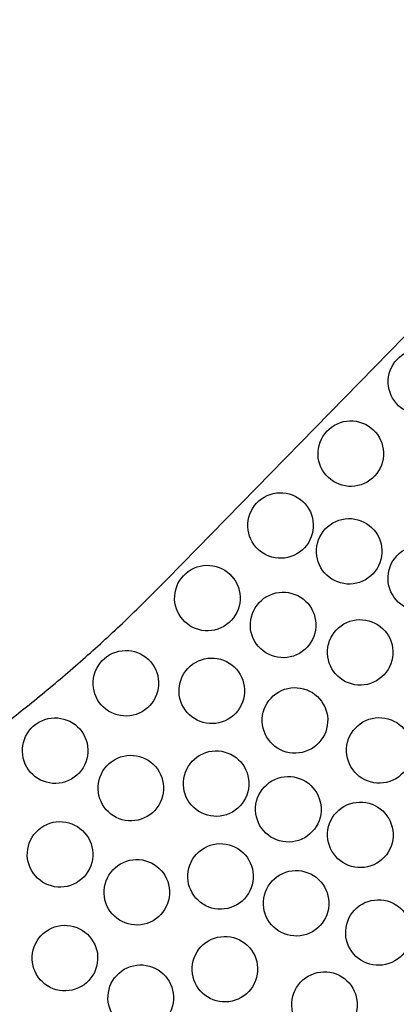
# Model space of a CAD drawing. Header units: millimetres. Extents: x 0 to 500, y 0 to 433.
# Tile 12 of 16: x 232 to 267, y 262 to 352. Entities that reach past the tile are written whole.
import ezdxf

# ---------------------------------------------------------------- set-up
doc = ezdxf.new("R2010")
doc.units = ezdxf.units.MM
doc.header["$MEASUREMENT"] = 0
doc.layers.add('Layer 01', color=7, linetype='Continuous', true_color=0x000000)
doc.layers.add('Make2D$visible$lines', color=7, linetype='Continuous', true_color=0x323232)

msp = doc.modelspace()

# ---------------------------------------------------------------- linework, layer by layer
at = {"layer": 'Layer 01'}
msp.add_line((246.001, 301.152), (375, 433.013), dxfattribs=at)
msp.add_rational_spline([(178.694, 262.293), (217.783, 272.308), (246.001, 301.152)], [1, 0.960125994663, 0.999999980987], degree=2, dxfattribs=at)
at = {"layer": 'Make2D$visible$lines'}
for points, knots in [([(267.749, 321.817), (267.058, 321.418), (266.55, 320.756), (266.144, 319.198), (266.265, 318.389), (266.651, 317.719), (267.048, 317.032), (267.697, 316.535), (269.213, 316.118), (270.042, 316.212), (270.749, 316.621), (271.441, 317.02), (271.949, 317.682), (272.355, 319.24), (272.234, 320.049), (271.848, 320.719), (271.451, 321.405), (270.802, 321.903), (269.286, 322.32), (268.457, 322.226), (267.749, 321.817)], [0, 0, 0, 0, 2.453475, 2.453475, 4.89403, 4.89403, 4.89403, 7.394353, 7.394353, 9.902731, 9.902731, 9.902731, 12.356206, 12.356206, 14.796762, 14.796762, 14.796762, 17.297084, 17.297084, 19.805462, 19.805462, 19.805462, 19.805462]), ([(261.316, 315.241), (260.624, 314.841), (260.116, 314.18), (259.71, 312.621), (259.831, 311.812), (260.218, 311.143), (260.614, 310.456), (261.263, 309.958), (262.78, 309.541), (263.608, 309.636), (264.316, 310.045), (265.008, 310.444), (265.516, 311.106), (265.921, 312.664), (265.801, 313.473), (265.414, 314.143), (265.018, 314.829), (264.368, 315.327), (262.852, 315.744), (262.024, 315.649), (261.316, 315.241)], [0, 0, 0, 0, 2.453475, 2.453475, 4.89403, 4.89403, 4.89403, 7.394353, 7.394353, 9.902731, 9.902731, 9.902731, 12.356206, 12.356206, 14.796762, 14.796762, 14.796762, 17.297084, 17.297084, 19.805462, 19.805462, 19.805462, 19.805462]), ([(254.882, 308.664), (254.19, 308.265), (253.682, 307.603), (253.277, 306.045), (253.397, 305.236), (253.784, 304.566), (254.18, 303.88), (254.83, 303.382), (256.346, 302.965), (257.174, 303.059), (257.882, 303.468), (258.574, 303.868), (259.082, 304.529), (259.488, 306.088), (259.367, 306.897), (258.98, 307.566), (258.584, 308.253), (257.935, 308.751), (256.418, 309.168), (255.59, 309.073), (254.882, 308.664)], [0, 0, 0, 0, 2.453475, 2.453475, 4.894031, 4.894031, 4.894031, 7.394353, 7.394353, 9.902731, 9.902731, 9.902731, 12.356206, 12.356206, 14.796762, 14.796762, 14.796762, 17.297084, 17.297084, 19.805462, 19.805462, 19.805462, 19.805462]), ([(261.174, 306.302), (260.482, 305.902), (259.974, 305.24), (259.568, 303.682), (259.689, 302.873), (260.076, 302.204), (260.472, 301.517), (261.122, 301.019), (262.638, 300.602), (263.466, 300.697), (264.174, 301.105), (264.866, 301.505), (265.374, 302.167), (265.78, 303.725), (265.659, 304.534), (265.272, 305.204), (264.876, 305.89), (264.226, 306.388), (262.71, 306.805), (261.882, 306.71), (261.174, 306.302)], [0, 0, 0, 0, 2.453475, 2.453475, 4.89403, 4.89403, 4.89403, 7.394353, 7.394353, 9.902731, 9.902731, 9.902731, 12.356206, 12.356206, 14.796762, 14.796762, 14.796762, 17.297084, 17.297084, 19.805462, 19.805462, 19.805462, 19.805462]), ([(267.727, 303.841), (267.035, 303.441), (266.527, 302.78), (266.122, 301.221), (266.242, 300.412), (266.629, 299.743), (267.025, 299.056), (267.675, 298.558), (269.191, 298.141), (270.019, 298.236), (270.727, 298.645), (271.419, 299.044), (271.927, 299.706), (272.333, 301.264), (272.212, 302.073), (271.825, 302.743), (271.429, 303.429), (270.78, 303.927), (269.263, 304.344), (268.435, 304.249), (267.727, 303.841)], [0, 0, 0, 0, 2.453475, 2.453475, 4.89403, 4.89403, 4.89403, 7.394353, 7.394353, 9.902731, 9.902731, 9.902731, 12.356206, 12.356206, 14.796762, 14.796762, 14.796762, 17.297084, 17.297084, 19.805462, 19.805462, 19.805462, 19.805462]), ([(248.178, 302.029), (247.486, 301.629), (246.978, 300.968), (246.572, 299.409), (246.693, 298.6), (247.08, 297.931), (247.476, 297.244), (248.125, 296.746), (249.642, 296.329), (250.47, 296.424), (251.178, 296.833), (251.87, 297.232), (252.378, 297.894), (252.783, 299.452), (252.663, 300.261), (252.276, 300.931), (251.88, 301.617), (251.23, 302.115), (249.714, 302.532), (248.886, 302.437), (248.178, 302.029)], [0, 0, 0, 0, 2.453475, 2.453475, 4.894031, 4.894031, 4.894031, 7.394353, 7.394353, 9.902731, 9.902731, 9.902731, 12.356206, 12.356206, 14.796762, 14.796762, 14.796762, 17.297084, 17.297084, 19.805462, 19.805462, 19.805462, 19.805462]), ([(255.115, 299.566), (254.423, 299.167), (253.915, 298.505), (253.51, 296.947), (253.63, 296.138), (254.017, 295.468), (254.413, 294.781), (255.063, 294.283), (256.579, 293.867), (257.407, 293.961), (258.115, 294.37), (258.807, 294.769), (259.315, 295.431), (259.721, 296.989), (259.6, 297.798), (259.213, 298.468), (258.817, 299.154), (258.168, 299.652), (256.651, 300.069), (255.823, 299.975), (255.115, 299.566)], [0, 0, 0, 0, 2.453475, 2.453475, 4.894031, 4.894031, 4.894031, 7.394353, 7.394353, 9.902731, 9.902731, 9.902731, 12.356206, 12.356206, 14.796762, 14.796762, 14.796762, 17.297084, 17.297084, 19.805462, 19.805462, 19.805462, 19.805462]), ([(262.183, 297.057), (261.491, 296.658), (260.983, 295.996), (260.578, 294.438), (260.698, 293.629), (261.085, 292.959), (261.481, 292.272), (262.131, 291.775), (263.647, 291.358), (264.475, 291.452), (265.183, 291.861), (265.875, 292.26), (266.383, 292.922), (266.789, 294.48), (266.668, 295.289), (266.281, 295.959), (265.885, 296.645), (265.235, 297.143), (263.719, 297.56), (262.891, 297.466), (262.183, 297.057)], [0, 0, 0, 0, 2.453475, 2.453475, 4.894031, 4.894031, 4.894031, 7.394353, 7.394353, 9.902731, 9.902731, 9.902731, 12.356206, 12.356206, 14.796762, 14.796762, 14.796762, 17.297084, 17.297084, 19.805462, 19.805462, 19.805462, 19.805462]), ([(240.71, 294.23), (240.015, 293.828), (239.509, 293.165), (239.105, 291.613), (239.224, 290.804), (239.612, 290.131), (240.008, 289.446), (240.657, 288.947), (242.178, 288.529), (243.006, 288.627), (243.71, 289.033), (244.403, 289.434), (244.91, 290.096), (245.315, 291.652), (245.195, 292.461), (244.808, 293.131), (244.001, 294.529), (242.183, 295.08), (240.71, 294.23)], [0, 0, 0, 0, 2.45054, 2.45054, 4.887401, 4.887401, 4.887401, 7.370554, 7.370554, 9.859612, 9.859612, 9.859612, 12.310543, 12.310543, 14.75026, 14.75026, 14.75026, 20.109348, 20.109348, 20.109348, 20.109348]), ([(248.579, 293.538), (247.887, 293.139), (247.379, 292.477), (246.973, 290.919), (247.094, 290.11), (247.481, 289.44), (247.877, 288.754), (248.527, 288.256), (250.043, 287.839), (250.871, 287.933), (251.579, 288.342), (252.271, 288.741), (252.779, 289.403), (253.184, 290.961), (253.064, 291.77), (252.677, 292.44), (252.281, 293.127), (251.631, 293.625), (250.115, 294.041), (249.287, 293.947), (248.579, 293.538)], [0, 0, 0, 0, 2.453475, 2.453475, 4.894031, 4.894031, 4.894031, 7.394353, 7.394353, 9.902731, 9.902731, 9.902731, 12.356206, 12.356206, 14.796762, 14.796762, 14.796762, 17.297084, 17.297084, 19.805462, 19.805462, 19.805462, 19.805462]), ([(256.204, 290.831), (255.512, 290.432), (255.004, 289.77), (254.599, 288.212), (254.719, 287.403), (255.106, 286.733), (255.502, 286.047), (256.152, 285.549), (257.668, 285.132), (258.496, 285.226), (259.204, 285.635), (259.896, 286.035), (260.404, 286.696), (260.81, 288.255), (260.689, 289.064), (260.302, 289.733), (259.906, 290.42), (259.256, 290.918), (257.74, 291.335), (256.912, 291.24), (256.204, 290.831)], [0, 0, 0, 0, 2.453475, 2.453475, 4.894031, 4.894031, 4.894031, 7.394353, 7.394353, 9.902731, 9.902731, 9.902731, 12.356206, 12.356206, 14.796762, 14.796762, 14.796762, 17.297084, 17.297084, 19.805462, 19.805462, 19.805462, 19.805462]), ([(234.23, 288.062), (232.759, 287.213), (232.325, 285.362), (233.132, 283.964), (233.942, 282.561), (235.763, 282.019), (237.23, 282.866), (237.926, 283.268), (238.431, 283.932), (238.835, 285.482), (238.717, 286.291), (238.328, 286.964), (237.521, 288.362), (235.702, 288.912), (234.23, 288.062)], [0, 0, 0, 0, 5.279789, 5.279789, 5.279789, 10.594472, 10.594472, 10.594472, 13.042465, 13.042465, 15.479468, 15.479468, 15.479468, 20.805539, 20.805539, 20.805539, 20.805539]), ([(263.932, 288.088), (263.24, 287.689), (262.732, 287.027), (262.326, 285.469), (262.447, 284.66), (262.834, 283.99), (263.23, 283.304), (263.879, 282.806), (265.395, 282.389), (266.224, 282.483), (266.932, 282.892), (267.624, 283.291), (268.132, 283.953), (268.537, 285.511), (268.416, 286.32), (268.03, 286.99), (267.633, 287.677), (266.984, 288.175), (265.468, 288.592), (264.64, 288.497), (263.932, 288.088)], [0, 0, 0, 0, 2.453475, 2.453475, 4.89403, 4.89403, 4.89403, 7.394353, 7.394353, 9.902731, 9.902731, 9.902731, 12.356206, 12.356206, 14.796762, 14.796762, 14.796762, 17.297084, 17.297084, 19.805462, 19.805462, 19.805462, 19.805462]), ([(241.163, 284.64), (240.468, 284.239), (239.962, 283.575), (239.558, 282.024), (239.677, 281.215), (240.065, 280.542), (240.461, 279.857), (241.11, 279.357), (242.632, 278.94), (243.459, 279.038), (244.163, 279.444), (244.856, 279.844), (245.363, 280.507), (245.768, 282.063), (245.648, 282.872), (245.261, 283.542), (244.455, 284.939), (242.637, 285.491), (241.163, 284.64)], [0, 0, 0, 0, 2.450347, 2.450347, 4.886937, 4.886937, 4.886937, 7.368057, 7.368057, 9.854917, 9.854917, 9.854917, 12.305517, 12.305517, 14.745136, 14.745136, 14.745136, 20.101861, 20.101861, 20.101861, 20.101861]), ([(248.98, 285.048), (248.288, 284.648), (247.78, 283.986), (247.375, 282.428), (247.495, 281.619), (247.882, 280.95), (248.278, 280.263), (248.928, 279.765), (250.444, 279.348), (251.272, 279.443), (251.98, 279.851), (252.672, 280.251), (253.18, 280.913), (253.586, 282.471), (253.465, 283.28), (253.078, 283.95), (252.682, 284.636), (252.032, 285.134), (250.516, 285.551), (249.688, 285.456), (248.98, 285.048)], [0, 0, 0, 0, 2.453475, 2.453475, 4.89403, 4.89403, 4.89403, 7.394353, 7.394353, 9.902731, 9.902731, 9.902731, 12.356206, 12.356206, 14.796762, 14.796762, 14.796762, 17.297084, 17.297084, 19.805462, 19.805462, 19.805462, 19.805462]), ([(255.597, 282.699), (254.905, 282.299), (254.397, 281.638), (253.991, 280.079), (254.112, 279.27), (254.499, 278.601), (254.895, 277.914), (255.544, 277.416), (257.06, 276.999), (257.889, 277.094), (258.597, 277.503), (259.289, 277.902), (259.797, 278.564), (260.202, 280.122), (260.081, 280.931), (259.695, 281.601), (259.298, 282.287), (258.649, 282.785), (257.133, 283.202), (256.305, 283.108), (255.597, 282.699)], [0, 0, 0, 0, 2.453475, 2.453475, 4.894031, 4.894031, 4.894031, 7.394353, 7.394353, 9.902731, 9.902731, 9.902731, 12.356206, 12.356206, 14.796762, 14.796762, 14.796762, 17.297084, 17.297084, 19.805462, 19.805462, 19.805462, 19.805462]), ([(262.193, 280.357), (261.501, 279.958), (260.993, 279.296), (260.588, 277.738), (260.709, 276.929), (261.095, 276.259), (261.492, 275.573), (262.141, 275.075), (263.657, 274.658), (264.485, 274.752), (265.193, 275.161), (265.885, 275.56), (266.393, 276.222), (266.799, 277.78), (266.678, 278.589), (266.291, 279.259), (265.895, 279.945), (265.246, 280.443), (263.73, 280.86), (262.901, 280.766), (262.193, 280.357)], [0, 0, 0, 0, 2.453475, 2.453475, 4.894031, 4.894031, 4.894031, 7.394353, 7.394353, 9.902731, 9.902731, 9.902731, 12.356206, 12.356206, 14.796762, 14.796762, 14.796762, 17.297084, 17.297084, 19.805462, 19.805462, 19.805462, 19.805462]), ([(234.678, 278.573), (233.981, 278.17), (233.476, 277.505), (233.074, 275.958), (233.191, 275.149), (233.58, 274.475), (233.974, 273.793), (234.621, 273.291), (236.148, 272.872), (236.975, 272.971), (237.678, 273.377), (238.375, 273.779), (238.88, 274.443), (239.283, 275.993), (239.165, 276.801), (238.776, 277.475), (237.97, 278.872), (236.151, 279.423), (234.678, 278.573)], [0, 0, 0, 0, 2.449324, 2.449324, 4.885504, 4.885504, 4.885504, 7.347744, 7.347744, 9.817638, 9.817638, 9.817638, 12.265273, 12.265273, 14.702155, 14.702155, 14.702155, 20.023377, 20.023377, 20.023377, 20.023377]), ([(249.381, 276.557), (248.689, 276.158), (248.181, 275.496), (247.776, 273.938), (247.896, 273.129), (248.283, 272.459), (248.679, 271.773), (249.329, 271.275), (250.845, 270.858), (251.673, 270.952), (252.381, 271.361), (253.073, 271.76), (253.581, 272.422), (253.987, 273.98), (253.866, 274.789), (253.479, 275.459), (253.083, 276.145), (252.434, 276.643), (250.917, 277.06), (250.089, 276.966), (249.381, 276.557)], [0, 0, 0, 0, 2.453475, 2.453475, 4.894031, 4.894031, 4.894031, 7.394353, 7.394353, 9.902731, 9.902731, 9.902731, 12.356206, 12.356206, 14.796762, 14.796762, 14.796762, 17.297084, 17.297084, 19.805462, 19.805462, 19.805462, 19.805462]), ([(241.711, 275.105), (241.015, 274.704), (240.509, 274.04), (240.106, 272.489), (240.224, 271.68), (240.612, 271.007), (241.008, 270.322), (241.657, 269.823), (243.18, 269.405), (244.007, 269.503), (244.711, 269.909), (245.404, 270.31), (245.911, 270.972), (246.316, 272.528), (246.196, 273.337), (245.809, 274.007), (245.414, 274.69), (244.768, 275.189), (243.249, 275.609), (242.419, 275.515), (241.711, 275.105)], [0, 0, 0, 0, 2.450186, 2.450186, 4.88651, 4.88651, 4.88651, 7.365418, 7.365418, 9.849838, 9.849838, 9.849838, 12.300088, 12.300088, 14.739665, 14.739665, 14.739665, 17.222742, 17.222742, 19.718612, 19.718612, 19.718612, 19.718612]), ([(256.309, 274.098), (255.617, 273.698), (255.109, 273.037), (254.703, 271.479), (254.824, 270.67), (255.211, 270), (255.607, 269.313), (256.256, 268.815), (257.772, 268.398), (258.601, 268.493), (259.309, 268.902), (260, 269.301), (260.509, 269.963), (260.914, 271.521), (260.793, 272.33), (260.407, 273), (260.01, 273.686), (259.361, 274.184), (257.845, 274.601), (257.017, 274.507), (256.309, 274.098)], [0, 0, 0, 0, 2.453475, 2.453475, 4.894031, 4.894031, 4.894031, 7.394353, 7.394353, 9.902731, 9.902731, 9.902731, 12.356206, 12.356206, 14.796762, 14.796762, 14.796762, 17.297084, 17.297084, 19.805462, 19.805462, 19.805462, 19.805462]), ([(263.848, 271.422), (263.156, 271.022), (262.648, 270.361), (262.242, 268.802), (262.363, 267.993), (262.75, 267.324), (263.146, 266.637), (263.795, 266.139), (265.311, 265.722), (266.14, 265.817), (266.848, 266.226), (267.54, 266.625), (268.048, 267.287), (268.453, 268.845), (268.332, 269.654), (267.946, 270.324), (267.549, 271.01), (266.9, 271.508), (265.384, 271.925), (264.556, 271.83), (263.848, 271.422)], [0, 0, 0, 0, 2.453475, 2.453475, 4.894031, 4.894031, 4.894031, 7.394353, 7.394353, 9.902731, 9.902731, 9.902731, 12.356206, 12.356206, 14.796762, 14.796762, 14.796762, 17.297084, 17.297084, 19.805462, 19.805462, 19.805462, 19.805462]), ([(235.127, 269.083), (234.428, 268.68), (233.925, 268.015), (233.523, 266.469), (233.639, 265.66), (234.029, 264.985), (234.422, 264.304), (235.068, 263.802), (236.596, 263.382), (237.424, 263.482), (238.127, 263.887), (238.823, 264.289), (239.328, 264.954), (239.731, 266.503), (239.614, 267.312), (239.225, 267.985), (238.832, 268.666), (238.186, 269.167), (236.661, 269.588), (235.832, 269.491), (235.127, 269.083)], [0, 0, 0, 0, 2.449688, 2.449688, 4.886201, 4.886201, 4.886201, 7.34456, 7.34456, 9.810654, 9.810654, 9.810654, 12.257944, 12.257944, 14.69479, 14.69479, 14.69479, 17.15668, 17.15668, 19.63088, 19.63088, 19.63088, 19.63088]), ([(249.782, 268.067), (249.09, 267.667), (248.582, 267.005), (248.177, 265.447), (248.298, 264.638), (248.684, 263.968), (249.081, 263.282), (249.73, 262.784), (251.246, 262.367), (252.074, 262.462), (252.782, 262.87), (253.474, 263.27), (253.982, 263.932), (254.388, 265.49), (254.267, 266.299), (253.88, 266.968), (253.484, 267.655), (252.835, 268.153), (251.319, 268.57), (250.49, 268.475), (249.782, 268.067)], [0, 0, 0, 0, 2.453475, 2.453475, 4.894031, 4.894031, 4.894031, 7.394353, 7.394353, 9.902731, 9.902731, 9.902731, 12.356206, 12.356206, 14.796762, 14.796762, 14.796762, 17.297084, 17.297084, 19.805462, 19.805462, 19.805462, 19.805462]), ([(242.069, 265.462), (241.373, 265.06), (240.868, 264.396), (240.465, 262.846), (240.582, 262.037), (240.971, 261.364), (241.366, 260.679), (242.015, 260.179), (243.539, 259.761), (244.366, 259.86), (245.069, 260.265), (245.763, 260.666), (246.27, 261.329), (246.674, 262.884), (246.555, 263.693), (246.167, 264.364), (245.773, 265.046), (245.128, 265.545), (243.608, 265.966), (242.778, 265.871), (242.069, 265.462)], [0, 0, 0, 0, 2.449995, 2.449995, 4.886015, 4.886015, 4.886015, 7.361181, 7.361181, 9.841699, 9.841699, 9.841699, 12.29129, 12.29129, 14.730635, 14.730635, 14.730635, 17.210706, 17.210706, 19.704185, 19.704185, 19.704185, 19.704185]), ([(258.905, 264.828), (258.213, 264.429), (257.705, 263.767), (257.3, 262.209), (257.421, 261.4), (257.807, 260.73), (258.204, 260.044), (258.853, 259.546), (260.369, 259.129), (261.197, 259.223), (261.905, 259.632), (262.597, 260.031), (263.105, 260.693), (263.511, 262.251), (263.39, 263.06), (263.003, 263.73), (262.607, 264.416), (261.958, 264.914), (260.442, 265.331), (259.613, 265.237), (258.905, 264.828)], [0, 0, 0, 0, 2.453475, 2.453475, 4.89403, 4.89403, 4.89403, 7.394353, 7.394353, 9.902731, 9.902731, 9.902731, 12.356206, 12.356206, 14.796762, 14.796762, 14.796762, 17.297084, 17.297084, 19.805462, 19.805462, 19.805462, 19.805462])]:
    msp.add_open_spline(points, degree=3, knots=knots, dxfattribs=at)

doc.saveas('drawing.dxf')
